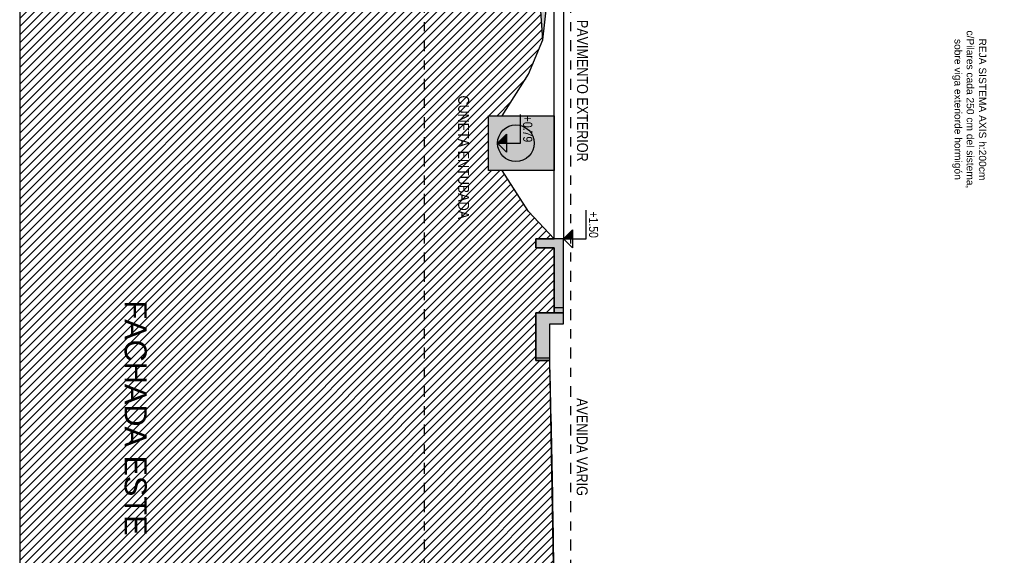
# Model space of a CAD drawing. Header units: millimetres. Extents: x 4617 to 4884, y 1258 to 1784.
# Tile 246 of 256: x 4713 to 4724, y 1723 to 1729. Entities that reach past the tile are written whole.
import ezdxf
from ezdxf.enums import TextEntityAlignment as Align

# ---------------------------------------------------------------- set-up
doc = ezdxf.new("R2010")
doc.units = ezdxf.units.MM
doc.header["$LTSCALE"] = 0.4
doc.linetypes.add('DASHDOT', pattern=[1, 0.5, -0.25, 0, -0.25])
for name, color, linetype in [('00 AC - SUELO', 1, 'Continuous'), ('00 AC - SUELO HATCH', 253, 'Continuous'), ('00 AC - TEXTOS', 3, 'Continuous'), ('200', 6, 'Continuous'), ('200cotas50', 1, 'Continuous'), ('A MURO', 1, 'Continuous'), ('A MURO VISTO', 2, 'Continuous'), ('TXT', 3, 'Continuous')]:
    doc.layers.add(name, color=color, linetype=linetype)
doc.layers.add('A_PAVIMENTO EXT_', color=254, linetype='Continuous', lineweight=9)
doc.styles.add('arial', font='arial.ttf')
doc.styles.add('ARIAL NARROW', font='ARIALN.TTF')

# ---------------------------------------------------------------- blocks, each defined once
blk = doc.blocks.new('Nivel corte')
at = {"color": 0}
for p, q in [((1.224646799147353e-17, 0.2), (0.25, 0.2)), ((0, 0), (1.224646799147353e-17, 0.2)), ((0.07838367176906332, 0.07838367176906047), (-0.07838367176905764, 0.07838367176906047)), ((0, 0), (-0.07838367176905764, 0.07838367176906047)), ((0, 0), (0.07838367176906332, 0.07838367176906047))]:
    blk.add_line(p, q, dxfattribs=at)
blk.add_solid([(0, 0), (0.07838367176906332, 0.07838367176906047), (0, 0.07838367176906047), (0.07838367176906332, 0.07838367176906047)], dxfattribs=at)
at = {"color": 0, "style": 'ARIAL NARROW', "flags": 4}
blk.add_attdef('NIVEL', text='', height=0.08, dxfattribs=at).set_placement((0.125, 0.2), align=Align.BOTTOM_CENTER)

msp = doc.modelspace()

# ---------------------------------------------------------------- hatches: boundary and pattern name
at = {"layer": '00 AC - SUELO HATCH'}
h = msp.add_hatch(dxfattribs=at)
h.set_pattern_fill('LINE', color=254, scale=0.02, angle=135, double=1)
h.set_pattern_definition([(44.99999999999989, (0, 11.91710280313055), (-0.0449012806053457, 0.04490128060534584), [])])
edge = h.paths.add_edge_path()
edge.add_arc((4573.754168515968, 1721.144550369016), 145.3056175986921, 0.4774861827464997, 1.603048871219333)
edge.add_line((4719.002917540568, 1725.209450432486), (4718.852917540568, 1725.209450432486))
edge.add_line((4718.852917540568, 1725.209450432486), (4718.852917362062, 1725.729625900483))
edge.add_line((4718.852917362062, 1725.729625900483), (4719.052917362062, 1725.729625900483))
edge.add_line((4719.052917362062, 1725.729625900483), (4719.052917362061, 1726.439819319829))
edge.add_line((4719.052917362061, 1726.439819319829), (4718.852917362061, 1726.439819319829))
edge.add_line((4718.852917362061, 1726.439819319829), (4718.852917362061, 1726.539819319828))
edge.add_line((4718.852917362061, 1726.539819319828), (4719.05291724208, 1726.539898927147))
edge.add_line((4719.05291724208, 1726.539898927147), (4718.77291761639, 1726.8386647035))
edge.add_line((4718.77291761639, 1726.8386647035), (4718.482917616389, 1727.2856647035))
edge.add_line((4718.482917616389, 1727.2856647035), (4718.33291761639, 1727.2856647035))
edge.add_line((4718.33291761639, 1727.2856647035), (4718.33291761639, 1727.8856647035))
edge.add_line((4718.33291761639, 1727.8856647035), (4718.482917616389, 1727.8856647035))
edge.add_line((4718.482917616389, 1727.8856647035), (4718.77291761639, 1728.3386647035))
edge.add_line((4718.77291761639, 1728.3386647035), (4718.929803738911, 1728.715444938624))
edge.add_line((4718.929803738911, 1728.715444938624), (4718.882917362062, 1729.348096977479))
edge.add_line((4718.882917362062, 1729.348096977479), (4718.875496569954, 1729.448227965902))
edge.add_line((4718.875496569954, 1729.448227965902), (4718.783924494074, 1730.683837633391))
edge.add_line((4718.783924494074, 1730.683837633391), (4718.691165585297, 1731.935461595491))
edge.add_line((4718.691165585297, 1731.935461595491), (4718.598128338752, 1733.200359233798))
edge.add_line((4718.598128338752, 1733.200359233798), (4718.505498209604, 1734.475588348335))
edge.add_line((4718.505498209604, 1734.475588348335), (4718.412324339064, 1735.758303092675))
edge.add_line((4718.412324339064, 1735.758303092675), (4718.318813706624, 1737.045654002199))
edge.add_line((4718.318813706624, 1737.045654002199), (4718.225173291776, 1738.334791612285))
edge.add_line((4718.225173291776, 1738.334791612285), (4718.132917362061, 1739.604869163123))
edge.add_line((4718.132917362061, 1739.604869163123), (4718.069369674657, 1740.90786188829))
edge.add_line((4718.069369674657, 1740.90786188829), (4718.007694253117, 1742.172465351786))
edge.add_line((4718.007694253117, 1742.172465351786), (4717.947719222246, 1743.402203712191))
edge.add_line((4717.947719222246, 1743.402203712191), (4717.888125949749, 1744.581458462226))
edge.add_line((4717.888125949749, 1744.581458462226), (4717.83589747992, 1745.695015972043))
edge.add_line((4717.83589747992, 1745.695015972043), (4717.785564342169, 1746.727055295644))
edge.add_line((4717.785564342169, 1746.727055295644), (4717.739958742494, 1747.662160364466))
edge.add_line((4717.739958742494, 1747.662160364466), (4717.699837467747, 1748.484813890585))
edge.add_line((4717.699837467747, 1748.484813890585), (4717.665710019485, 1749.184568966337))
edge.add_line((4717.665710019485, 1749.184568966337), (4717.632917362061, 1749.856955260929))
edge.add_line((4717.632917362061, 1749.856955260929), (4717.525688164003, 1750.272328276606))
edge.add_line((4717.525688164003, 1750.272328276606), (4717.424201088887, 1750.665458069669))
edge.add_line((4717.424201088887, 1750.665458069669), (4717.339295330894, 1750.994356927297))
edge.add_line((4717.339295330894, 1750.994356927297), (4717.267354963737, 1751.273031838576))
edge.add_line((4717.267354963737, 1751.273031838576), (4717.204764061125, 1751.515489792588))
edge.add_line((4717.204764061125, 1751.515489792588), (4717.132917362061, 1751.793801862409))
edge.add_line((4717.132917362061, 1751.793801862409), (4717.077936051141, 1751.943087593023))
edge.add_line((4717.077936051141, 1751.943087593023), (4717.003958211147, 1752.143952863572))
edge.add_line((4717.003958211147, 1752.143952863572), (4716.929320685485, 1752.346609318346))
edge.add_line((4716.929320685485, 1752.346609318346), (4716.882917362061, 1752.472604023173))
edge.add_line((4716.882917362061, 1752.472604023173), (4716.632917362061, 1753.151406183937))
edge.add_line((4716.632917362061, 1753.151406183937), (4716.57547792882, 1753.942484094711))
edge.add_line((4716.57547792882, 1753.942484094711), (4716.547166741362, 1754.332396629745))
edge.add_line((4716.547166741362, 1754.332396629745), (4716.513724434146, 1754.792976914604))
edge.add_line((4716.513724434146, 1754.792976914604), (4716.473827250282, 1755.342456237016))
edge.add_line((4716.473827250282, 1755.342456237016), (4716.426151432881, 1755.99906588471))
edge.add_line((4716.426151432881, 1755.99906588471), (4716.369373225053, 1756.781037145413))
edge.add_line((4716.369373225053, 1756.781037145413), (4716.302168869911, 1757.706601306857))
edge.add_line((4716.302168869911, 1757.706601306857), (4716.223214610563, 1758.793989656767))
edge.add_line((4716.223214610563, 1758.793989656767), (4716.132917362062, 1760.037598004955))
edge.add_line((4716.132917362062, 1760.037598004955), (4716.032227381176, 1761.424339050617))
edge.add_line((4716.032227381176, 1761.424339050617), (4715.927812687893, 1762.862378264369))
edge.add_line((4715.927812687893, 1762.862378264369), (4715.82315162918, 1764.303810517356))
edge.add_line((4715.82315162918, 1764.303810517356), (4715.722519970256, 1765.689748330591))
edge.add_line((4715.722519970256, 1765.689748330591), (4715.632917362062, 1766.923789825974))
edge.add_line((4715.632917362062, 1766.923789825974), (4715.132917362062, 1767.756445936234))
edge.add_line((4715.132917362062, 1767.756445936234), (4714.63290756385, 1768.118485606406))
edge.add_line((4714.63290756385, 1768.118485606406), (4714.238474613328, 1768.824436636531))
edge.add_arc((4716.113666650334, 1769.462673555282), 1.980831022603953, 155.3590652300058, 198.7964260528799, ccw=False)
edge.add_line((4714.313213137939, 1770.288542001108), (4714.632912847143, 1771.369857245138))
edge.add_line((4714.632912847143, 1771.369857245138), (4715.132912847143, 1771.91435974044))
edge.add_line((4715.132912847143, 1771.91435974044), (4715.632912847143, 1777.492222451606))
edge.add_line((4715.632912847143, 1777.492222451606), (4713.206090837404, 1777.492222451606))
edge.add_line((4713.206090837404, 1777.492222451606), (4713.206090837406, 1722.355470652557))
edge.add_line((4713.206090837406, 1722.355470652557), (4719.054740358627, 1722.355470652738))
edge = h.paths.add_edge_path()
edge.add_line((4735.132917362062, 1771.914064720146), (4735.632917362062, 1777.491927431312))
edge.add_line((4735.632917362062, 1777.491927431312), (4733.206095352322, 1777.491927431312))
edge.add_line((4733.206095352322, 1777.491927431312), (4733.206095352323, 1722.355175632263))
edge.add_line((4733.206095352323, 1722.355175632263), (4739.054739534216, 1722.355468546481))
edge.add_arc((4593.754168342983, 1721.144470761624), 145.3056175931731, 0.4775167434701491, 1.603048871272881)
edge.add_line((4739.002917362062, 1725.209370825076), (4738.852917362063, 1725.209370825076))
edge.add_line((4738.852917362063, 1725.209370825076), (4738.852917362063, 1725.729546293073))
edge.add_line((4738.852917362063, 1725.729546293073), (4739.052917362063, 1725.729546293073))
edge.add_line((4739.052917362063, 1725.729546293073), (4739.052917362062, 1726.439819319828))
edge.add_line((4739.052917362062, 1726.439819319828), (4738.852917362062, 1726.439819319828))
edge.add_line((4738.852917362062, 1726.439819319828), (4738.852917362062, 1726.539819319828))
edge.add_line((4738.852917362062, 1726.539819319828), (4739.052917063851, 1726.539819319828))
edge.add_line((4739.052917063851, 1726.539819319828), (4739.052917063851, 1726.622831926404))
edge.add_line((4739.052917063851, 1726.622831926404), (4738.772917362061, 1726.838664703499))
edge.add_line((4738.772917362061, 1726.838664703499), (4738.48291736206, 1727.2856647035))
edge.add_line((4738.48291736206, 1727.2856647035), (4738.33291736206, 1727.2856647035))
edge.add_line((4738.33291736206, 1727.2856647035), (4738.33291736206, 1727.8856647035))
edge.add_line((4738.33291736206, 1727.8856647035), (4738.48291736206, 1727.8856647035))
edge.add_line((4738.48291736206, 1727.8856647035), (4738.772917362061, 1728.338664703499))
edge.add_line((4738.772917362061, 1728.338664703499), (4739.052917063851, 1728.991110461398))
edge.add_line((4739.052917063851, 1728.991110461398), (4739.052917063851, 1729.458365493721))
edge.add_line((4739.052917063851, 1729.458365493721), (4738.732915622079, 1729.458365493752))
edge.add_line((4738.732915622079, 1729.458365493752), (4738.732919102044, 1729.658365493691))
edge.add_line((4738.732919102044, 1729.658365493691), (4738.995289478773, 1729.658362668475))
edge.add_line((4738.995289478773, 1729.658362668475), (4737.93291736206, 1742.02165627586))
edge.add_line((4737.93291736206, 1742.02165627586), (4737.93291736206, 1743.521569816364))
edge.add_line((4737.93291736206, 1743.521569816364), (4736.85291736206, 1755.881569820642))
edge.add_line((4736.85291736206, 1755.881569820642), (4736.822955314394, 1757.764971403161))
edge.add_line((4736.822955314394, 1757.764971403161), (4736.931681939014, 1757.76688126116))
edge.add_line((4736.931681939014, 1757.76688126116), (4736.850662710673, 1758.09397061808))
edge.add_line((4736.850662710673, 1758.09397061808), (4736.809759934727, 1758.27868084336))
edge.add_line((4736.809759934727, 1758.27868084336), (4736.782917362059, 1758.577561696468))
edge.add_line((4736.782917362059, 1758.577561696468), (4736.70791736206, 1763.354883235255))
edge.add_line((4736.70791736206, 1763.354883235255), (4736.632917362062, 1763.354883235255))
edge.add_line((4736.632917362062, 1763.354883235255), (4736.632917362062, 1763.472979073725))
edge.add_line((4736.632917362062, 1763.472979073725), (4736.536897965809, 1764.139434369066))
edge.add_line((4736.536897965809, 1764.139434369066), (4736.334776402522, 1764.834195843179))
edge.add_line((4736.334776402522, 1764.834195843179), (4735.957085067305, 1765.837307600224))
edge.add_line((4735.957085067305, 1765.837307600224), (4735.632917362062, 1766.551172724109))
edge.add_line((4735.632917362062, 1766.551172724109), (4735.132917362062, 1767.204272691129))
edge.add_line((4735.132917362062, 1767.204272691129), (4734.632917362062, 1768.005171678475))
edge.add_line((4734.632917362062, 1768.005171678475), (4734.299630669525, 1768.666797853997))
edge.add_arc((4736.113671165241, 1769.462378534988), 1.98083102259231, 155.359065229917, 203.6807337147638, ccw=False)
edge.add_line((4734.313217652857, 1770.288246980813), (4734.632917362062, 1771.369562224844))
edge.add_line((4734.632917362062, 1771.369562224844), (4735.132917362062, 1771.914064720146))
h = msp.add_hatch(color=253, dxfattribs=at)
h.dxf.hatch_style = 1
edge = h.paths.add_edge_path(flags=16)
edge.add_arc((4718.63291761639, 1727.585664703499), 0.1999999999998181, -1.272221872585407e-14, 360)
h.paths.add_polyline_path([(4719.052917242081, 1727.285664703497), (4719.052917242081, 1727.885664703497), (4718.332917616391, 1727.885664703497), (4718.332917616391, 1727.285664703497)])
h = msp.add_hatch(color=252, dxfattribs=at)
h.dxf.hatch_style = 1
h.paths.add_polyline_path([(4719.152917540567, 1725.729625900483), (4719.152917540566, 1726.539898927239), (4718.852917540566, 1726.539898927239), (4718.852917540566, 1726.439898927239), (4719.052917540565, 1726.439898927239), (4719.052917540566, 1725.729625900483)])
h.paths.add_polyline_path([(4719.152917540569, 1725.609585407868), (4719.152917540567, 1725.729625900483), (4719.052917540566, 1725.729625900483), (4718.852917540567, 1725.729625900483), (4718.852917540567, 1725.209450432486), (4719.002917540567, 1725.209450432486), (4719.002917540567, 1725.609585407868)])
at = {"layer": 'A_PAVIMENTO EXT_', "linetype": 'DASHDOT'}
h = msp.add_hatch(dxfattribs=at)
h.set_pattern_fill('AR-CONC', color=256, scale=0.002)
h.set_pattern_definition([(319.9999999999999, (4644.065947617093, 1815.923701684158), (-0.03187817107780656, -0.364369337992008), [0.0381, -0.4191]), (265, (4644.065947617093, 1815.923701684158), (0.3821136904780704, 0.07048684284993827), [0.03048, -0.33528116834]), (10.45144469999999, (4644.063291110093, 1815.893337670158), (0.3502355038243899, -0.2938824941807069), [0.03238001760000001, -0.3561804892]), (316.1841999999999, (4644.167547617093, 1815.923701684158), (-0.08408465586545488, -0.5421580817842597), [0.05714999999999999, -0.6286499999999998]), (6.635557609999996, (4644.160540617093, 1815.878521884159), (0.4948522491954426, -0.4748082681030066), [0.04857004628, -0.53427121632]), (261.18415117, (4644.167547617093, 1815.923701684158), (0.4948522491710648, -0.4748082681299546), [0.04571993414, -0.50291946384]), (290.9999999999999, (4644.142147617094, 1815.872901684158), (-0.2045303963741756, -0.3032287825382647), [0.0381, -0.4191]), (236, (4644.142147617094, 1815.872901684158), (0.3683759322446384, -0.1236040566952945), [0.03048, -0.33528]), (341.4514449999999, (4644.125103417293, 1815.847632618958), (0.16384553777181, -0.4268328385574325), [0.03238001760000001, -0.3561798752]), (307.4999999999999, (4644.065947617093, 1815.923701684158), (0.1691100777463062, -0.006177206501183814), [0, -0.331216, 0, -0.34036, 0, -0.33655]), (277.4999999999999, (4644.065947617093, 1815.923701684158), (0.2003611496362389, -0.1336393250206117), [0, -0.194056, 0, -0.323596, 0, -0.12827]), (237.4999999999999, (4644.065947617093, 1816.036985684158), (-0.01145748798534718, -0.2711811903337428), [0, -0.1269999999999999, 0, -0.3962399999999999, 0, -0.5257799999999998]), (227.4999999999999, (4644.065947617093, 1816.087785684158), (0.05085298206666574, -0.2962583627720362), [0, -0.1651, 0, -0.263144, 0, -0.37338])])
h.paths.add_polyline_path([(4719.012475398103, 1729.458379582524), (4718.784756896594, 1731.561528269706), (4718.592656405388, 1733.67729597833), (4718.50783863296, 1734.776255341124), (4718.423020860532, 1735.875214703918), (4718.345156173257, 1736.972778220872), (4718.27240436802, 1738.070898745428), (4718.122844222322, 1739.811410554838), (4718.179872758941, 1738.958439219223), (4718.458911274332, 1735.116945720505), (4718.691165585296, 1731.935461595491), (4718.783924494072, 1730.683837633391), (4718.929803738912, 1728.715444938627)])

# ---------------------------------------------------------------- linework, layer by layer
at = {"layer": '00 AC - SUELO'}
for points in [[(4713.206090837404, 1777.492222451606), (4713.206090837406, 1722.355470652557)], [(4718.929803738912, 1728.715444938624), (4719.012475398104, 1729.458379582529)], [(4719.054742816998, 1722.355175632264), (4719.002917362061, 1725.209450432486), (4719.002917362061, 1725.209450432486), (4718.852917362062, 1725.209450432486), (4718.852917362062, 1725.729625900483), (4719.052917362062, 1725.729625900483), (4719.052917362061, 1726.439819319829), (4718.852917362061, 1726.439819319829), (4718.852917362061, 1726.539819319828), (4719.05291724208, 1726.539898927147), (4718.77291761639, 1726.8386647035), (4718.482917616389, 1727.2856647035), (4718.33291761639, 1727.2856647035), (4718.33291761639, 1727.8856647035), (4718.482917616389, 1727.8856647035), (4718.77291761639, 1728.3386647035), (4718.929803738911, 1728.715444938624), (4718.882917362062, 1729.348096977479)], [(4719.152917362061, 1725.609898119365), (4719.152917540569, 1725.729625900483), (4718.852917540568, 1725.729625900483), (4718.852917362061, 1725.239892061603), (4719.002917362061, 1725.239892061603), (4719.002917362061, 1725.609898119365), (4719.152917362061, 1725.609898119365)], [(4719.152917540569, 1725.609585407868), (4719.152917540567, 1725.729625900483), (4718.852917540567, 1725.729625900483), (4718.852917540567, 1725.209450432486), (4719.002917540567, 1725.209450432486), (4719.002917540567, 1725.609585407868), (4719.152917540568, 1725.609585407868)]]:
    msp.add_lwpolyline(points, dxfattribs=at)
for points in [[(4716.782912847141, 1763.473124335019), (4716.782912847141, 1763.473280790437), (4716.340497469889, 1763.472994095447), (4715.999701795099, 1765.246457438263), (4715.66936945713, 1766.421757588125), (4715.632917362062, 1766.923789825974), (4715.132912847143, 1767.756453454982), (4714.632912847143, 1768.118481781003), (4714.238474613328, 1768.824436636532, -0.1918337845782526), (4714.313213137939, 1770.288542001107), (4714.632912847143, 1771.369857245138), (4715.132912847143, 1771.91435974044), (4715.632912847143, 1777.492222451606), (4713.206090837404, 1777.492222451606), (4713.206090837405, 1722.355470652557), (4719.054735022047, 1722.355763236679)], [(4719.054742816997, 1722.355175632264, 0.004911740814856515), (4719.002917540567, 1725.20945043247)]]:
    msp.add_lwpolyline(points, format="xyb", dxfattribs=at)
for points in [[(4719.152917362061, 1725.789892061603), (4719.152917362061, 1726.539819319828), (4718.852917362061, 1726.539819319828), (4718.852917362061, 1726.439819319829), (4719.052917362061, 1726.439819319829), (4719.052917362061, 1725.789892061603)], [(4719.152917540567, 1725.729625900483), (4719.152917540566, 1726.539898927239), (4718.852917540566, 1726.539898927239), (4718.852917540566, 1726.439898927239), (4719.052917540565, 1726.439898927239), (4719.052917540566, 1725.729625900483)]]:
    msp.add_lwpolyline(points, close=True, dxfattribs=at)
at = {"layer": '200', "color": 2, "linetype": 'DASHDOT', "ltscale": 0.6}
for points in [[(4717.63291736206, 1705.070433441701), (4717.632917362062, 1784.116399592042)], [(4719.23291736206, 1705.070433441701), (4719.232917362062, 1784.116399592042)]]:
    msp.add_lwpolyline(points, dxfattribs=at)
at = {"layer": 'A MURO'}
msp.add_lwpolyline([(4733.206095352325, 1705.070433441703), (4733.206095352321, 1784.116399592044), (4713.206090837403, 1784.116399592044), (4713.206090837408, 1705.070433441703)], close=True, dxfattribs=at)
at = {"layer": 'A MURO VISTO', "ltscale": 0.001}
for points in [[(4719.152917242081, 1729.45844510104), (4719.152917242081, 1726.539898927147), (4719.05291724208, 1726.539898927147), (4719.05291724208, 1729.45844510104)], [(4718.33291761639, 1727.2856647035), (4718.33291761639, 1727.8856647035), (4719.05291724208, 1727.8856647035), (4719.05291724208, 1727.2856647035)]]:
    msp.add_lwpolyline(points, close=True, dxfattribs=at)
msp.add_circle((4718.63291761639, 1727.5856647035), 0.2, dxfattribs=at)

# ---------------------------------------------------------------- block references
at = {"layer": '200cotas50'}
ref = msp.add_blockref('Nivel corte', (4718.43291761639, 1727.5856647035), dxfattribs=dict(at, xscale=-1.25, yscale=1.25, zscale=1.25, rotation=269.9999999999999))
ref.add_attrib('NIVEL', '+0.79', dxfattribs={"layer": '0', "color": 0, "height": 0.1, "rotation": 270.0000000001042, "style": 'ARIAL NARROW', "flags": 4}).set_placement((4718.682917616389, 1727.740755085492), align=Align.BOTTOM_CENTER)
ref = msp.add_blockref('Nivel corte', (4719.152917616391, 1726.539819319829), dxfattribs=dict(at, xscale=-1.25, yscale=1.25, zscale=1.25, rotation=269.9999999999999))
ref.add_attrib('NIVEL', '+1.50', dxfattribs={"layer": '0', "color": 0, "height": 0.1, "rotation": 270.0000000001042, "style": 'ARIAL NARROW', "flags": 4}).set_placement((4719.40291761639, 1726.694909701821), align=Align.BOTTOM_CENTER)

# ---------------------------------------------------------------- texts
at = {"layer": '00 AC - TEXTOS', "insert": (4723.525450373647, 1727.954787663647), "char_height": 0.08000000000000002, "width": 1.877089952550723, "attachment_point": 5, "rotation": 269.9999999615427, "style": 'arial'}
msp.add_mtext('REJA SISTEMA AXIS h:200cm\\Pc/Pilares cada 250 cm del sistema, sobre viga exteriorde hormigón \\P ', dxfattribs=at)
at = {"layer": 'TXT', "char_height": 0.12, "width": 2.547671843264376, "attachment_point": 1, "rotation": 270.000000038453, "style": 'arial'}
for s, insert in [('{\\fArial Narrow|b0|i0|c0|p34;PAVIMENTO EXTERIOR}', (4719.421468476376, 1728.934152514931, -5.549085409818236)), ('{\\fArial Narrow|b0|i0|c0|p34;CUNETA ENTUBADA}', (4718.121969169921, 1728.106954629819, -5.549085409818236)), ('{\\fArial Narrow|b0|i0|c0|p34;AVENIDA VARIG}', (4719.418227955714, 1724.798052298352, -5.549085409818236))]:
    msp.add_mtext(s, dxfattribs=dict(at, insert=insert))
at = {"layer": 'TXT', "ltscale": 0.3, "insert": (4714.594606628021, 1725.866018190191), "char_height": 0.24, "attachment_point": 1, "rotation": 270.000000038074, "style": 'arial'}
msp.add_mtext_dynamic_manual_height_columns('FACHADA ESTE', width=5.790857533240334, gutter_width=0.000625, heights=[0], dxfattribs=at)

doc.saveas('drawing.dxf')
